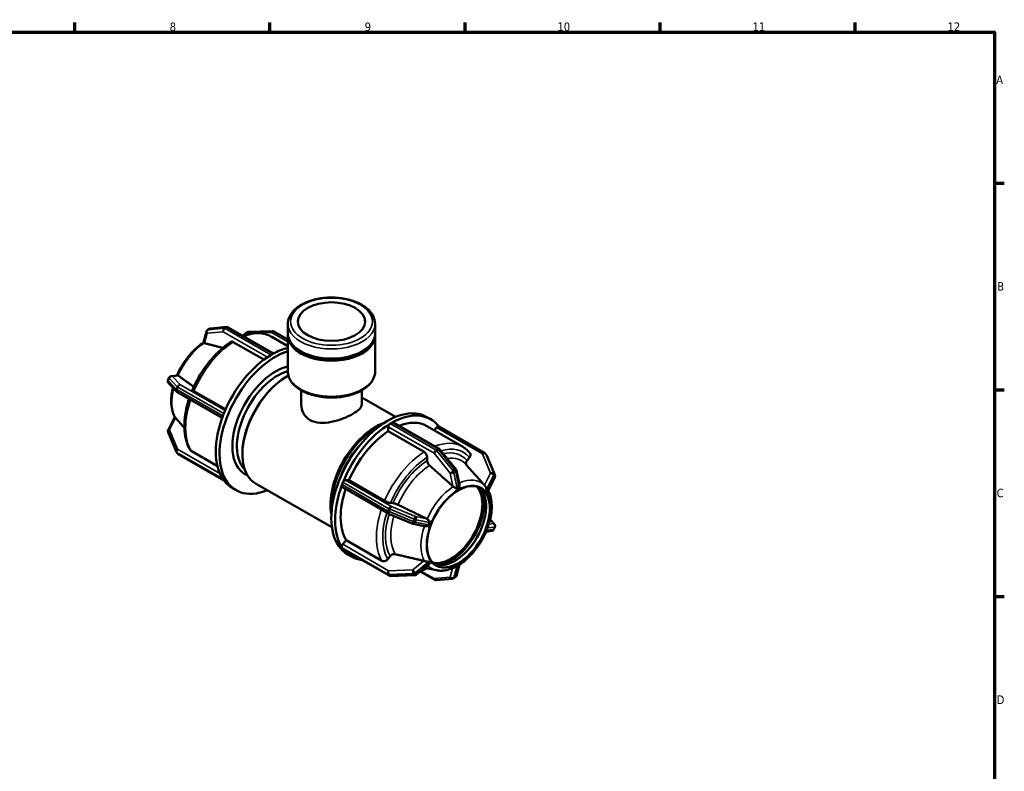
# Model space of a CAD drawing. Header units: millimetres. Extents: x 0 to 902, y -118 to 594.
# Tile 8 of 8: x 471 to 825, y 308 to 578. Entities that reach past the tile are written whole.
import ezdxf

# ---------------------------------------------------------------- set-up
doc = ezdxf.new("R2010")
doc.units = ezdxf.units.MM
for name, color, linetype, lineweight in [('Border (ANSI)', 7, 'Continuous', 70), ('Visible (ANSI)', 7, 'Continuous', 50), ('Visible Narrow (ANSI)', 7, 'Continuous', 35)]:
    doc.layers.add(name, color=color, linetype=linetype, lineweight=lineweight)
doc.styles.add('Note Text (ANSI)', font='tahoma.ttf')

# ---------------------------------------------------------------- blocks, each defined once
blk = doc.blocks.new('Borders Default Border')
at = {"layer": 'Border (ANSI)'}
for p, q in [((490.58, 574), (490.58, 577.45)), ((560.67, 574), (560.67, 577.45)), ((630.75, 574), (630.75, 577.45)), ((700.83, 574), (700.83, 577.45)), ((770.92, 574), (770.92, 577.45)), ((821, 519.75), (824.45, 519.75)), ((821, 445.5), (824.45, 445.5)), ((821, 371.25), (824.45, 371.25))]:
    blk.add_line(p, q, dxfattribs=at)
at = {"layer": 'Border (ANSI)', "flags": 128}
blk.add_lwpolyline([(20, 20), (20, 574), (821, 574), (821, 20), (20, 20)], dxfattribs=at)
at = {"layer": 'Border (ANSI)', "attachment_point": 7, "style": 'Note Text (ANSI)'}
for s, insert, char_height in [('8', (524.63, 574.33), 3.05), ('9', (594.7, 574.34), 3.05), ('10', (663.96, 574.34), 3.048), ('11', (734.04, 574.4), 3.048), ('12', (804.13, 574.4), 3.048), ('A', (821.63, 555.35), 3.05), ('B', (821.99, 481.1), 3.05), ('C', (821.8, 406.8), 3.05), ('D', (821.81, 332.6), 3.05)]:
    blk.add_mtext(s, dxfattribs=dict(at, insert=insert, char_height=char_height))

msp = doc.modelspace()

# ---------------------------------------------------------------- linework, layer by layer
at = {"layer": 'Visible (ANSI)'}
for p, q in [((538.942, 467.384), (538.284, 467.006)), ((545.111, 468.038), (539.333, 467.508)), ((561.966, 458.534), (545.678, 467.914)), ((567.097, 465.703), (567.097, 469.183)), ((598.449, 465.703), (598.449, 469.183)), ((536.78, 462.42), (537.835, 466.418)), ((550.891, 464.912), (552.296, 466.06)), ((552.874, 466.276), (561.541, 466.541)), ((561.307, 464.511), (567.097, 461.177)), ((562.049, 466.413), (567.097, 463.507)), ((567.097, 452.113), (567.097, 464.914)), ((598.449, 452.113), (598.449, 464.914)), ((558.493, 456.31), (547.499, 462.641)), ((561.019, 457.999), (561.347, 458.189)), ((561.347, 458.189), (561.676, 458.378)), ((524.386, 449.757), (524.057, 448.909)), ((525.165, 450.363), (527.419, 450.637)), ((566.66, 450.202), (566.885, 450.333)), ((524.253, 447.903), (527.142, 444.841)), ((527.362, 444.667), (543.483, 435.384)), ((533.327, 445.02), (544.713, 438.463)), ((571.92, 440.172), (571.92, 445.27)), ((593.625, 440.172), (593.625, 445.27)), ((593.625, 442.703), (605.76, 435.716)), ((524.089, 430.984), (526.443, 435.796)), ((543.73, 436.064), (543.895, 436.488)), ((543.895, 436.488), (544.059, 436.912)), ((617.077, 435.684), (618.421, 434.91)), ((603.191, 430.57), (603.191, 432.147)), ((603.869, 433.323), (604.198, 433.513)), ((604.198, 433.513), (604.527, 433.702)), ((605.006, 433.749), (621.484, 424.26)), ((616.998, 432.44), (629.839, 425.046)), ((619.729, 430.868), (620.559, 431.901)), ((637.855, 422.76), (621.378, 432.248)), ((526.955, 423.273), (524.066, 430.192)), ((616.032, 423.175), (603.191, 430.57)), ((527.055, 423.091), (527.383, 422.622)), ((527.691, 422.341), (544.117, 412.882)), ((532.319, 423.502), (541.778, 418.055)), ((550.769, 422.608), (550.769, 422.347)), ((617.163, 420.028), (617.163, 421.213)), ((621.753, 424.03), (627.531, 416.846)), ((631.48, 420.061), (632.368, 421.165)), ((638.491, 422.01), (638.162, 422.479)), ((638.591, 421.828), (641.48, 414.909)), ((634.306, 415.09), (631.329, 418.446)), ((627.723, 416.434), (628.737, 411.423)), ((641.456, 414.117), (639.043, 409.184)), ((543.895, 413.188), (543.73, 413.423)), ((544.059, 412.954), (543.895, 413.188)), ((555.53, 411.836), (582.924, 396.061)), ((586.581, 411.388), (586.746, 411.812)), ((603.167, 401.014), (586.69, 410.503)), ((586.746, 411.812), (586.91, 412.236)), ((587.837, 413.057), (589.019, 412.949)), ((589.019, 412.949), (601.86, 405.554)), ((547.125, 410.191), (548.469, 409.417)), ((627.374, 409.014), (627.373, 409.019)), ((627.373, 409.015), (627.374, 409.014)), ((628.381, 409.594), (627.374, 409.014)), ((629.389, 410.175), (628.381, 409.594)), ((629.388, 410.18), (629.389, 410.175)), ((637.845, 409.4), (637.846, 409.4)), ((637.846, 409.4), (637.848, 409.404)), ((638.349, 408.681), (637.846, 409.4)), ((638.853, 407.962), (638.349, 408.681)), ((638.853, 407.962), (638.852, 407.962)), ((638.856, 407.967), (638.853, 407.962)), ((603.973, 404.813), (604.861, 404.732)), ((611.946, 397.367), (603.279, 400.959)), ((616.229, 396.471), (612.121, 397.313)), ((618.413, 397.2), (617.909, 395.901)), ((618.917, 398.499), (618.413, 397.2)), ((618.912, 398.5), (618.917, 398.499)), ((618.917, 398.499), (618.916, 398.5)), ((638.349, 395.373), (638.853, 396.672)), ((638.852, 396.672), (638.853, 396.672)), ((638.853, 396.672), (638.856, 396.672)), ((641.292, 397.198), (639.767, 398.815)), ((617.909, 395.901), (617.905, 395.902)), ((637.846, 394.074), (637.845, 394.074)), ((637.846, 394.074), (638.349, 395.373)), ((637.848, 394.074), (637.846, 394.074)), ((640.381, 394.738), (638.318, 394.488)), ((641.16, 395.344), (641.489, 396.192)), ((586.83, 389.962), (588.011, 391.431)), ((588.011, 391.431), (600.852, 384.036)), ((586.746, 388.512), (586.581, 388.747)), ((586.91, 388.278), (586.746, 388.512)), ((603.496, 378.688), (587.019, 388.177)), ((588.632, 386.289), (589.976, 385.515)), ((602.965, 384.605), (603.853, 385.709)), ((617.726, 382.7), (613.25, 379.041)), ((617.905, 384.607), (617.909, 384.611)), ((617.909, 384.611), (617.908, 384.611)), ((617.909, 384.611), (618.413, 383.892)), ((618.413, 383.892), (618.917, 383.173)), ((618.917, 383.173), (618.912, 383.17)), ((627.373, 382.394), (627.374, 382.398)), ((627.374, 382.398), (627.373, 382.398)), ((627.374, 382.398), (628.381, 382.978)), ((628.765, 382.68), (627.711, 378.683)), ((628.381, 382.978), (629.389, 383.559)), ((629.388, 383.559), (629.389, 383.559)), ((629.389, 383.559), (629.388, 383.555)), ((612.672, 378.825), (604.005, 378.56)), ((614.654, 380.189), (619.868, 377.187)), ((620.505, 380.628), (616.246, 381.49)), ((620.434, 377.063), (626.213, 377.593)), ((626.604, 377.717), (627.262, 378.095))]:
    msp.add_line(p, q, dxfattribs=at)
for centre, start, end in [((539.421, 466.552), 95.23725, 119.93599), ((545.199, 467.082), 60.06401, 95.23725), ((538.763, 466.174), 119.93599, 165.22219), ((552.903, 465.316), 91.75008, 129.26293), ((561.57, 465.581), 60.06401, 91.75008), ((525.281, 449.41), 96.93129, 158.80211), ((524.952, 448.562), 158.80211, 223.33003), ((527.841, 445.499), 223.33003, 240.06401), ((524.952, 430.562), 153.93641, 202.66139), ((527.841, 423.642), 202.66139, 215.02709), ((528.17, 423.173), 215.02709, 240.06401), ((621.004, 423.428), 38.80817, 60.06401), ((637.376, 421.928), 35.02709, 60.06401), ((637.705, 421.459), 22.66139, 35.02709), ((626.783, 416.244), 11.43803, 38.80817), ((640.594, 414.539), 333.93641, 22.66139), ((603.647, 401.846), 240.06401, 247.48785), ((612.314, 398.253), 247.48785, 258.41281), ((640.594, 396.539), 338.80211, 43.33003), ((640.265, 395.691), 276.93129, 338.80211), ((603.975, 379.52), 240.06401, 271.75008), ((612.642, 379.785), 271.75008, 309.26293), ((626.783, 378.927), 299.93599, 345.22219), ((620.347, 378.019), 240.06401, 275.23725), ((626.125, 378.549), 275.23725, 299.93599)]:
    msp.add_arc(centre, 0.96, start, end, dxfattribs=at)
for centre, major_axis, ratio in [((582.773, 469.968), (-12.059, 0), 0.5758617), ((628.381, 396.286), (-7.985, -13.865), 0.5780931)]:
    msp.add_ellipse(centre, major_axis=major_axis, ratio=ratio, dxfattribs=at)
for centre, major_axis, ratio, start_param, end_param in [((582.773, 464.914), (-15.676, 0), 0.5758617, 6.2394885, 9.4684747), ((582.773, 465.703), (-15.676, 0), 0.5758617, 0, 3.1415927), ((561.347, 434.889), (-14.222, -24.698), 0.5780931, 3.6357499, 3.9050788), ((562.691, 434.115), (-14.222, -24.698), 0.5780931, 3.7046554, 6.9219934), ((561.347, 434.889), (-14.222, -24.698), 0.5780931, 3.9450354, 4.9522764), ((561.347, 434.889), (-14.222, -24.698), 0.5780931, 3.9250571, 3.9450354), ((561.019, 457.214), (0.479, 0.832), 0.5780931, 0.7834645, 0.8923706), ((561.347, 434.889), (-14.222, -24.698), 0.5780931, 3.9050788, 3.9250571), ((561.676, 457.593), (0.479, 0.832), 0.5780931, 0.6745583, 0.7834645), ((562.691, 434.115), (-10.949, -19.013), 0.5780931, 3.6371053, 6.363923), ((563.497, 433.651), (-10.38, -18.025), 0.5780931, 3.6777994, 6.1311074), ((566.948, 431.664), (-11.418, -19.827), 0.5780931, 3.9031285, 6.2831853), ((566.721, 431.794), (-11.258, -19.55), 0.5780931, 3.9289245, 5.4958534), ((602.855, 410.986), (14.222, 24.698), 0.5780931, 0, 3.1415927), ((561.347, 434.889), (-14.222, -24.698), 0.5780931, 4.9922329, 5.9994739), ((561.347, 434.889), (-14.222, -24.698), 0.5780931, 4.9722547, 4.9922329), ((544.318, 436.01), (0.479, 0.832), 0.5780931, 1.830662, 1.9395682), ((561.347, 434.889), (-14.222, -24.698), 0.5780931, 4.9522764, 4.9722547), ((544.647, 436.858), (0.479, 0.832), 0.5780931, 1.7217558, 1.830662), ((604.198, 410.212), (14.222, 24.698), 0.5780931, 6.0411056, 7.0466715), ((598.598, 413.437), (-11.418, -19.827), 0.5780931, 3.7322873, 5.6924906), ((598.824, 413.307), (11.258, 19.55), 0.5780931, 0.7170809, 2.4245118), ((604.198, 410.212), (-14.222, -24.698), 0.5780931, 3.9450354, 4.9522764), ((603.869, 432.538), (0.479, 0.832), 0.5780931, 0.8923706, 2.3542608), ((603.869, 432.538), (-0.479, -0.832), 0.5780931, 3.9250571, 4.0339633), ((604.527, 432.917), (-0.479, -0.832), 0.5780931, 3.8161509, 3.9250571), ((604.527, 432.917), (0.479, 0.832), 0.5780931, 0, 0.6745583), ((604.198, 410.212), (12.8, 22.228), 0.5780931, 0, 0.6251129), ((620.898, 431.416), (0.479, 0.832), 0.5780931, 0, 1.3070632), ((604.198, 410.212), (-12.8, -22.228), 0.5780931, 3.9806413, 4.9166705), ((598.824, 413.307), (-10.38, -18.025), 0.5780931, 4.366596, 5.0581819), ((544.318, 414.154), (-0.479, -0.832), 0.5780931, 5.910546, 6.0194522), ((561.347, 434.889), (-14.222, -24.698), 0.5780931, 5.9994739, 6.0194522), ((561.347, 434.889), (-14.222, -24.698), 0.5780931, 6.0194522, 6.0394305), ((544.647, 413.685), (-0.479, -0.832), 0.5780931, 6.0194522, 6.1283584), ((561.347, 434.889), (-14.222, -24.698), 0.5780931, 6.0394305, 6.2831853), ((604.198, 410.212), (-14.222, -24.698), 0.5780931, 4.9922329, 5.9994739), ((587.169, 411.334), (-0.479, -0.832), 0.5780931, 5.0811608, 6.2831853), ((587.169, 411.334), (-0.479, -0.832), 0.5780931, 4.9722547, 5.0811608), ((587.498, 412.182), (-0.479, -0.832), 0.5780931, 4.8633485, 4.9722547), ((587.498, 412.182), (0.479, 0.832), 0.5780931, 0.2598657, 1.7217558), ((625.694, 397.834), (-7.985, -13.865), 0.5780931, 0.168409, 2.9731837), ((627.038, 397.06), (-7.985, -13.865), 0.5780931, 0.0839054, 3.0576872), ((604.198, 410.212), (-12.8, -22.228), 0.5780931, 5.0495728, 5.963868), ((625.694, 397.834), (-8.398, -14.584), 0.5780931, 0.3911147, 2.750478), ((587.169, 389.478), (-0.479, -0.832), 0.5780931, 4.4486559, 5.910546), ((587.169, 389.478), (-0.479, -0.832), 0.5780931, 5.910546, 6.0194522), ((587.498, 389.009), (-0.479, -0.832), 0.5780931, 6.0194522, 6.1283584), ((604.198, 410.212), (-14.222, -24.698), 0.5780931, 6.0394305, 6.525265), ((587.498, 389.009), (-0.479, -0.832), 0.5780931, 6.1283584, 6.2831853)]:
    msp.add_ellipse(centre, major_axis=major_axis, ratio=ratio, start_param=start_param, end_param=end_param, dxfattribs=at)
for points, knots in [([(598.449, 469.183), (598.449, 470.15), (598.204, 471.113), (597.258, 472.966), (596.532, 473.849), (594.642, 475.472), (593.449, 476.199), (590.741, 477.392), (589.222, 477.855), (586.029, 478.47), (584.355, 478.623), (581.013, 478.612), (579.346, 478.448), (576.175, 477.814), (574.672, 477.345), (571.975, 476.133), (570.782, 475.39), (568.851, 473.684), (568.106, 472.722), (567.285, 470.881), (567.097, 470.033), (567.097, 469.183)], [0.7853982, 0.7853982, 0.7853982, 0.7853982, 1.0713144, 1.0713144, 1.3761061, 1.3761061, 1.7031033, 1.7031033, 2.0334775, 2.0334775, 2.3621398, 2.3621398, 2.690026, 2.690026, 3.0187403, 3.0187403, 3.3491453, 3.3491453, 3.6756723, 3.6756723, 3.9269908, 3.9269908, 3.9269908, 3.9269908]), ([(561.307, 464.511), (560.606, 464.914), (559.856, 465.229), (558.284, 465.671), (557.463, 465.799), (555.781, 465.875), (554.919, 465.822), (553.173, 465.548), (552.29, 465.326), (551.257, 464.975), (551.11, 464.924), (550.964, 464.87)], [5.49972085, 5.49972085, 5.49972085, 5.49972085, 5.6451058, 5.6451058, 5.79049074, 5.79049074, 5.93587568, 5.93587568, 6.08126063, 6.08126063, 6.10524767, 6.10524767, 6.10524767, 6.10524767]), ([(536.78, 462.421), (535.988, 461.913), (535.208, 461.326), (533.696, 460.017), (532.963, 459.295), (531.563, 457.738), (530.897, 456.904), (529.651, 455.152), (529.072, 454.233), (528.059, 452.415), (527.618, 451.52), (527.228, 450.613)], [0.05663519, 0.05663519, 0.05663519, 0.05663519, 0.24540511, 0.24540511, 0.4342941, 0.4342941, 0.6231831, 0.6231831, 0.81207209, 0.81207209, 0.98613273, 0.98613273, 0.98613273, 0.98613273]), ([(546.679, 462.706), (545.554, 461.984), (544.443, 461.149), (542.283, 459.285), (541.233, 458.255), (539.225, 456.034), (538.267, 454.843), (536.472, 452.338), (535.635, 451.024), (534.109, 448.316), (533.42, 446.922), (532.817, 445.51)], [0.0566841, 0.0566841, 0.0566841, 0.0566841, 0.24337499, 0.24337499, 0.43006588, 0.43006588, 0.61675676, 0.61675676, 0.80344765, 0.80344765, 0.99013854, 0.99013854, 0.99013854, 0.99013854]), ([(537.009, 462.286), (536.985, 462.298), (536.962, 462.309), (536.862, 462.36), (536.814, 462.389), (536.783, 462.412), (536.779, 462.417), (536.78, 462.42)], [-0.708082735, -0.708082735, -0.708082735, -0.708082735, -0.694550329, -0.694550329, -0.641298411, -0.641298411, -0.616565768, -0.616565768, -0.616565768, -0.616565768]), ([(537.149, 462.236), (537.143, 462.237), (537.137, 462.239), (537.088, 462.253), (537.047, 462.268), (537.009, 462.286)], [0.314842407, 0.314842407, 0.314842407, 0.314842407, 0.317460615, 0.317460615, 0.33678555, 0.33678555, 0.33678555, 0.33678555]), ([(547.499, 462.641), (547.359, 462.721), (547.195, 462.778), (546.937, 462.803), (546.798, 462.775), (546.692, 462.714), (546.686, 462.71), (546.679, 462.705)], [0, 0, 0, 0, 0.05920807, 0.05920807, 0.11846299, 0.11846299, 0.12246464, 0.12246464, 0.12246464, 0.12246464]), ([(527.419, 450.637), (527.467, 450.642), (527.52, 450.639), (527.591, 450.619), (527.605, 450.615), (527.619, 450.61)], [-0.358120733, -0.358120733, -0.358120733, -0.358120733, -0.325947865, -0.325947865, -0.31840278, -0.31840278, -0.31840278, -0.31840278]), ([(527.619, 450.61), (527.659, 450.596), (527.696, 450.576), (527.735, 450.55), (527.74, 450.546), (527.745, 450.543)], [0.287144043, 0.287144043, 0.287144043, 0.287144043, 0.306468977, 0.306468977, 0.309087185, 0.309087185, 0.309087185, 0.309087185]), ([(567.097, 452.113), (567.097, 451.146), (567.341, 450.183), (568.287, 448.33), (569.013, 447.448), (570.903, 445.825), (572.096, 445.098), (574.805, 443.904), (576.323, 443.442), (579.517, 442.827), (581.191, 442.673), (584.532, 442.684), (586.199, 442.849), (589.37, 443.482), (590.873, 443.951), (593.571, 445.163), (594.764, 445.907), (596.695, 447.612), (597.439, 448.574), (598.26, 450.416), (598.449, 451.263), (598.449, 452.113)], [3.9269908, 3.9269908, 3.9269908, 3.9269908, 4.2129071, 4.2129071, 4.5176988, 4.5176988, 4.844696, 4.844696, 5.1750702, 5.1750702, 5.5037325, 5.5037325, 5.8316186, 5.8316186, 6.1603329, 6.1603329, 6.4907379, 6.4907379, 6.8172649, 6.8172649, 7.0685835, 7.0685835, 7.0685835, 7.0685835]), ([(525.779, 446.286), (525.755, 446.187), (525.732, 446.087), (525.491, 445.019), (525.338, 444.06), (525.174, 442.187), (525.163, 441.273), (525.288, 439.516), (525.424, 438.673), (525.854, 437.081), (526.147, 436.333), (526.522, 435.648)], [1.26055395, 1.26055395, 1.26055395, 1.26055395, 1.27951816, 1.27951816, 1.46454253, 1.46454253, 1.6495669, 1.6495669, 1.83459127, 1.83459127, 2.01961563, 2.01961563, 2.01961563, 2.01961563]), ([(532.818, 445.51), (532.811, 445.493), (532.809, 445.474), (532.828, 445.405), (532.886, 445.332), (533.052, 445.192), (533.188, 445.1), (533.327, 445.02)], [-0.14270301, -0.14270301, -0.14270301, -0.14270301, -0.11846299, -0.11846299, -0.05920807, -0.05920807, 0, 0, 0, 0]), ([(531.581, 442.238), (531.186, 441.034), (530.857, 439.83), (530.291, 437.227), (530.083, 435.833), (529.874, 433.124), (529.874, 431.808), (530.089, 429.295), (530.304, 428.097), (530.957, 425.856), (531.395, 424.813), (531.945, 423.871)], [1.13346402, 1.13346402, 1.13346402, 1.13346402, 1.29107338, 1.29107338, 1.47793286, 1.47793286, 1.66479234, 1.66479234, 1.85165182, 1.85165182, 2.0385113, 2.0385113, 2.0385113, 2.0385113]), ([(571.92, 440.172), (571.92, 439.12), (572.185, 437.986), (573.282, 436.005), (574.117, 435.164), (575.099, 434.599), (576.081, 434.033), (577.315, 433.682), (579.986, 433.494), (581.426, 433.646), (584.117, 434.199), (585.558, 434.64), (588.233, 435.679), (589.467, 436.272), (591.427, 437.401), (592.263, 437.999), (593.361, 439.134), (593.625, 439.675), (593.625, 440.172)], [5.8261326, 5.8261326, 5.8261326, 5.8261326, 6.242796, 6.242796, 6.6594593, 6.6594593, 6.6594593, 7.0761227, 7.0761227, 7.4927861, 7.4927861, 7.9085551, 7.9085551, 8.3243242, 8.3243242, 8.7400932, 8.7400932, 9.1558623, 9.1558623, 9.1558623, 9.1558623]), ([(526.522, 435.648), (526.54, 435.616), (526.563, 435.583), (526.602, 435.537), (526.613, 435.524), (526.626, 435.512)], [-0.363290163, -0.363290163, -0.363290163, -0.363290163, -0.338981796, -0.338981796, -0.329974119, -0.329974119, -0.329974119, -0.329974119]), ([(526.626, 435.512), (526.657, 435.479), (526.69, 435.443), (526.728, 435.401), (526.732, 435.395), (526.737, 435.39)], [0.287144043, 0.287144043, 0.287144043, 0.287144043, 0.306468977, 0.306468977, 0.309087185, 0.309087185, 0.309087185, 0.309087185]), ([(632.496, 422.806), (632.344, 422.987), (632.187, 423.162), (631.862, 423.5), (631.694, 423.663), (631.349, 423.975), (631.171, 424.125), (630.807, 424.412), (630.619, 424.549), (630.236, 424.808), (630.04, 424.93), (629.839, 425.046)], [5.29171095, 5.29171095, 5.29171095, 5.29171095, 5.33331293, 5.33331293, 5.37491491, 5.37491491, 5.41651689, 5.41651689, 5.45811887, 5.45811887, 5.49972085, 5.49972085, 5.49972085, 5.49972085]), ([(531.945, 423.871), (531.95, 423.862), (531.956, 423.853), (532.044, 423.712), (532.18, 423.582), (532.319, 423.502)], [-0.063158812, -0.063158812, -0.063158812, -0.063158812, -0.059208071, -0.059208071, 0, 0, 0, 0]), ([(617.163, 421.213), (617.163, 421.375), (617.13, 421.585), (617.023, 421.945), (616.93, 422.16), (616.733, 422.502), (616.593, 422.69), (616.335, 422.962), (616.171, 423.095), (616.032, 423.175)], [-0.23715142, -0.23715142, -0.23715142, -0.23715142, -0.17777859, -0.17777859, -0.11846299, -0.11846299, -0.05920807, -0.05920807, 0, 0, 0, 0]), ([(632.368, 421.165), (632.49, 421.316), (632.6, 421.512), (632.716, 421.852), (632.744, 422.056), (632.718, 422.382), (632.659, 422.563), (632.553, 422.732), (632.526, 422.769), (632.495, 422.805)], [-0.23715142, -0.23715142, -0.23715142, -0.23715142, -0.17777859, -0.17777859, -0.11846299, -0.11846299, -0.05920807, -0.05920807, -0.04248502, -0.04248502, -0.04248502, -0.04248502]), ([(618.001, 418.279), (617.952, 418.322), (617.905, 418.369), (617.733, 418.551), (617.593, 418.739), (617.396, 419.081), (617.303, 419.296), (617.196, 419.657), (617.163, 419.866), (617.163, 420.028)], [0.51362687, 0.51362687, 0.51362687, 0.51362687, 0.533579, 0.533579, 0.59284532, 0.59284532, 0.65218927, 0.65218927, 0.7115877, 0.7115877, 0.7115877, 0.7115877]), ([(631.356, 418.416), (631.324, 418.453), (631.296, 418.492), (631.189, 418.662), (631.131, 418.843), (631.105, 419.17), (631.132, 419.374), (631.249, 419.714), (631.359, 419.91), (631.48, 420.061)], [0.51629539, 0.51629539, 0.51629539, 0.51629539, 0.533579, 0.533579, 0.59284532, 0.59284532, 0.65218927, 0.65218927, 0.7115877, 0.7115877, 0.7115877, 0.7115877]), ([(626.549, 410.723), (626.495, 410.758), (626.445, 410.796), (626.4, 410.834), (626.394, 410.839), (626.388, 410.845), (626.382, 410.85)], [0.604604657, 0.604604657, 0.604604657, 0.604604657, 0.623929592, 0.623929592, 0.623929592, 0.6265478, 0.6265478, 0.6265478, 0.6265478]), ([(627.906, 410.127), (627.89, 410.116), (627.872, 410.109), (627.824, 410.096), (627.787, 410.095), (627.631, 410.126), (627.488, 410.194), (627.175, 410.357), (627.023, 410.441), (626.757, 410.595), (626.647, 410.661), (626.549, 410.723)], [-0.20591603, -0.20591603, -0.20591603, -0.20591603, -0.19224879, -0.19224879, -0.1699468, -0.1699468, -0.12034354, -0.12034354, -0.0766886, -0.0766886, -0.04160936, -0.04160936, -0.04160936, -0.04160936]), ([(628.564, 410.506), (628.45, 410.448), (628.339, 410.388), (628.233, 410.327), (628.127, 410.266), (628.017, 410.199), (627.906, 410.127)], [-0.044864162, -0.044864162, -0.044864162, -0.044864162, 0, 0, 0, 0.044864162, 0.044864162, 0.044864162, 0.044864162]), ([(628.738, 411.423), (628.756, 411.332), (628.765, 411.238), (628.767, 410.988), (628.745, 410.847), (628.699, 410.69), (628.679, 410.637), (628.636, 410.567), (628.617, 410.543), (628.585, 410.517), (628.575, 410.511), (628.564, 410.506)], [-0.36974838, -0.36974838, -0.36974838, -0.36974838, -0.33063658, -0.33063658, -0.26538288, -0.26538288, -0.23366942, -0.23366942, -0.21375478, -0.21375478, -0.20483689, -0.20483689, -0.20483689, -0.20483689]), ([(637.927, 411.007), (637.887, 411.052), (637.849, 411.094), (637.815, 411.133), (637.81, 411.138), (637.806, 411.143), (637.801, 411.148)], [0.604604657, 0.604604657, 0.604604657, 0.604604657, 0.623929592, 0.623929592, 0.623929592, 0.6265478, 0.6265478, 0.6265478, 0.6265478]), ([(638.517, 409.593), (638.508, 409.604), (638.5, 409.618), (638.479, 409.661), (638.466, 409.701), (638.418, 409.889), (638.381, 410.084), (638.258, 410.457), (638.188, 410.619), (638.05, 410.852), (637.99, 410.935), (637.927, 411.007)], [-0.23054394, -0.23054394, -0.23054394, -0.23054394, -0.2134858, -0.2134858, -0.18492193, -0.18492193, -0.12308586, -0.12308586, -0.07351928, -0.07351928, -0.04182517, -0.04182517, -0.04182517, -0.04182517]), ([(627.373, 409.019), (627.409, 409.039), (627.445, 409.059), (627.787, 409.251), (628.097, 409.431), (628.381, 409.594)], [0.38297898, 0.38297898, 0.38297898, 0.38297898, 0.39719274, 0.39719274, 0.5177627, 0.5177627, 0.5177627, 0.5177627]), ([(628.381, 409.594), (628.665, 409.758), (628.976, 409.935), (629.316, 410.137), (629.352, 410.158), (629.388, 410.18)], [0.5177627, 0.5177627, 0.5177627, 0.5177627, 0.63833267, 0.63833267, 0.65254643, 0.65254643, 0.65254643, 0.65254643]), ([(637.848, 409.404), (637.865, 409.378), (637.883, 409.352), (638.052, 409.103), (638.207, 408.883), (638.349, 408.681)], [0.38297898, 0.38297898, 0.38297898, 0.38297898, 0.39719274, 0.39719274, 0.5177627, 0.5177627, 0.5177627, 0.5177627]), ([(638.349, 408.681), (638.492, 408.478), (638.646, 408.256), (638.819, 408.017), (638.837, 407.991), (638.856, 407.967)], [0.5177627, 0.5177627, 0.5177627, 0.5177627, 0.63833267, 0.63833267, 0.65254643, 0.65254643, 0.65254643, 0.65254643]), ([(638.845, 409.124), (638.793, 409.212), (638.739, 409.294), (638.686, 409.369), (638.633, 409.444), (638.576, 409.52), (638.517, 409.593)], [0.990661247, 0.990661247, 0.990661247, 0.990661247, 1.035525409, 1.035525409, 1.035525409, 1.08038957, 1.08038957, 1.08038957, 1.08038957]), ([(639.043, 409.184), (639.027, 409.151), (639.005, 409.125), (638.961, 409.09), (638.935, 409.078), (638.892, 409.079), (638.876, 409.087), (638.856, 409.108), (638.851, 409.116), (638.845, 409.124)], [-0.35014827, -0.35014827, -0.35014827, -0.35014827, -0.31449066, -0.31449066, -0.27879549, -0.27879549, -0.24959863, -0.24959863, -0.23726163, -0.23726163, -0.23726163, -0.23726163]), ([(638.987, 396.191), (639.333, 397.166), (639.617, 398.144), (640.055, 400.082), (640.207, 401.041), (640.371, 402.914), (640.383, 403.828), (640.258, 405.585), (640.122, 406.428), (639.707, 407.963), (639.44, 408.661), (639.103, 409.305)], [4.23608644, 4.23608644, 4.23608644, 4.23608644, 4.42111081, 4.42111081, 4.60613518, 4.60613518, 4.79115955, 4.79115955, 4.97618392, 4.97618392, 5.14796938, 5.14796938, 5.14796938, 5.14796938]), ([(601.86, 405.554), (601.999, 405.474), (602.192, 405.377), (602.543, 405.22), (602.763, 405.132), (603.131, 405.003), (603.345, 404.938), (603.676, 404.856), (603.851, 404.824), (603.973, 404.813)], [0, 0, 0, 0, 0.05920807, 0.05920807, 0.11846299, 0.11846299, 0.17777859, 0.17777859, 0.23715142, 0.23715142, 0.23715142, 0.23715142]), ([(604.861, 404.732), (604.982, 404.72), (605.157, 404.688), (605.488, 404.606), (605.702, 404.542), (606.071, 404.412), (606.291, 404.325), (606.526, 404.22), (606.587, 404.191), (606.648, 404.162)], [0.23717683, 0.23717683, 0.23717683, 0.23717683, 0.29657526, 0.29657526, 0.35591921, 0.35591921, 0.41518553, 0.41518553, 0.43513766, 0.43513766, 0.43513766, 0.43513766]), ([(617.625, 396.904), (617.618, 396.884), (617.609, 396.865), (617.575, 396.812), (617.543, 396.775), (617.377, 396.649), (617.192, 396.566), (616.809, 396.466), (616.636, 396.443), (616.387, 396.447), (616.306, 396.455), (616.229, 396.471)], [-0.23849966, -0.23849966, -0.23849966, -0.23849966, -0.22190365, -0.22190365, -0.19170221, -0.19170221, -0.12579183, -0.12579183, -0.07460857, -0.07460857, -0.04927239, -0.04927239, -0.04927239, -0.04927239]), ([(616.978, 399.157), (616.985, 399.154), (616.993, 399.15), (617, 399.146), (617.054, 399.119), (617.107, 399.086), (617.159, 399.047)], [0.621311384, 0.621311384, 0.621311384, 0.621311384, 0.623929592, 0.623929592, 0.623929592, 0.643254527, 0.643254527, 0.643254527, 0.643254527]), ([(617.159, 399.047), (617.278, 398.959), (617.391, 398.849), (617.652, 398.553), (617.777, 398.368), (617.92, 398.103), (617.964, 397.995), (617.979, 397.859), (617.976, 397.822), (617.963, 397.776), (617.959, 397.764), (617.954, 397.752)], [-0.45935642, -0.45935642, -0.45935642, -0.45935642, -0.40917855, -0.40917855, -0.33266277, -0.33266277, -0.27536282, -0.27536282, -0.24829822, -0.24829822, -0.23782129, -0.23782129, -0.23782129, -0.23782129]), ([(617.954, 397.752), (617.891, 397.608), (617.833, 397.466), (617.78, 397.33), (617.727, 397.194), (617.675, 397.051), (617.625, 396.904)], [-0.044864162, -0.044864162, -0.044864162, -0.044864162, 0, 0, 0, 0.044864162, 0.044864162, 0.044864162, 0.044864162]), ([(617.905, 395.902), (617.923, 395.948), (617.942, 395.994), (618.117, 396.434), (618.271, 396.834), (618.413, 397.2)], [0.38297898, 0.38297898, 0.38297898, 0.38297898, 0.39719274, 0.39719274, 0.5177627, 0.5177627, 0.5177627, 0.5177627]), ([(618.413, 397.2), (618.555, 397.566), (618.711, 397.966), (618.878, 398.407), (618.895, 398.454), (618.912, 398.5)], [0.5177627, 0.5177627, 0.5177627, 0.5177627, 0.63833267, 0.63833267, 0.65254643, 0.65254643, 0.65254643, 0.65254643]), ([(638.856, 396.672), (638.837, 396.626), (638.819, 396.579), (638.646, 396.138), (638.492, 395.739), (638.349, 395.373)], [0.38297898, 0.38297898, 0.38297898, 0.38297898, 0.39719274, 0.39719274, 0.5177627, 0.5177627, 0.5177627, 0.5177627]), ([(628.764, 382.679), (629.557, 383.187), (630.337, 383.774), (631.85, 385.084), (632.583, 385.806), (633.983, 387.363), (634.649, 388.197), (635.894, 389.949), (636.474, 390.868), (637.528, 392.76), (638.002, 393.734), (638.417, 394.72)], [3.19810877, 3.19810877, 3.19810877, 3.19810877, 3.38699777, 3.38699777, 3.57588676, 3.57588676, 3.76477575, 3.76477575, 3.95366474, 3.95366474, 4.14255374, 4.14255374, 4.14255374, 4.14255374]), ([(638.349, 395.373), (638.207, 395.006), (638.052, 394.607), (637.883, 394.166), (637.865, 394.12), (637.848, 394.074)], [0.5177627, 0.5177627, 0.5177627, 0.5177627, 0.63833267, 0.63833267, 0.65254643, 0.65254643, 0.65254643, 0.65254643]), ([(638.416, 394.72), (638.434, 394.762), (638.45, 394.808), (638.478, 394.889), (638.49, 394.921), (638.507, 394.965), (638.512, 394.977), (638.517, 394.989)], [-0.312873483, -0.312873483, -0.312873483, -0.312873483, -0.275362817, -0.275362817, -0.248298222, -0.248298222, -0.237821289, -0.237821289, -0.237821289, -0.237821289]), ([(638.517, 394.989), (638.576, 395.135), (638.633, 395.277), (638.686, 395.414), (638.739, 395.55), (638.793, 395.692), (638.845, 395.837)], [-0.044864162, -0.044864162, -0.044864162, -0.044864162, 0, 0, 0, 0.044864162, 0.044864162, 0.044864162, 0.044864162]), ([(638.845, 395.837), (638.853, 395.857), (638.86, 395.877), (638.884, 395.935), (638.903, 395.98), (638.946, 396.084), (638.967, 396.136), (638.987, 396.192)], [-0.238499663, -0.238499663, -0.238499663, -0.238499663, -0.221903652, -0.221903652, -0.19170221, -0.19170221, -0.166225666, -0.166225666, -0.166225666, -0.166225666]), ([(603.853, 385.709), (603.974, 385.86), (604.15, 386.019), (604.481, 386.235), (604.695, 386.332), (605.064, 386.431), (605.284, 386.452), (605.518, 386.429), (605.579, 386.42), (605.64, 386.406)], [0.23717683, 0.23717683, 0.23717683, 0.23717683, 0.29657526, 0.29657526, 0.35591921, 0.35591921, 0.41518553, 0.41518553, 0.43513766, 0.43513766, 0.43513766, 0.43513766]), ([(600.852, 384.036), (600.992, 383.956), (601.184, 383.897), (601.535, 383.863), (601.755, 383.883), (602.124, 383.983), (602.338, 384.079), (602.669, 384.296), (602.844, 384.455), (602.965, 384.605)], [0, 0, 0, 0, 0.05920807, 0.05920807, 0.11846299, 0.11846299, 0.17777859, 0.17777859, 0.23715142, 0.23715142, 0.23715142, 0.23715142]), ([(615.97, 384.004), (615.978, 384.003), (615.985, 384.001), (615.992, 383.999), (616.047, 383.986), (616.105, 383.969), (616.165, 383.949)], [0.621311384, 0.621311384, 0.621311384, 0.621311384, 0.623929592, 0.623929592, 0.623929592, 0.643254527, 0.643254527, 0.643254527, 0.643254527]), ([(616.165, 383.949), (616.215, 383.933), (616.266, 383.917), (616.489, 383.853), (616.669, 383.814), (617.041, 383.752), (617.214, 383.735), (617.41, 383.709), (617.473, 383.699), (617.561, 383.672), (617.588, 383.657), (617.614, 383.633), (617.62, 383.625), (617.625, 383.617)], [-0.45594623, -0.45594623, -0.45594623, -0.45594623, -0.43783989, -0.43783989, -0.37958388, -0.37958388, -0.31449066, -0.31449066, -0.27879549, -0.27879549, -0.24959863, -0.24959863, -0.23726163, -0.23726163, -0.23726163, -0.23726163]), ([(617.625, 383.617), (617.675, 383.531), (617.727, 383.45), (617.78, 383.374), (617.833, 383.299), (617.891, 383.223), (617.954, 383.148)], [0.990661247, 0.990661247, 0.990661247, 0.990661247, 1.035525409, 1.035525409, 1.035525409, 1.08038957, 1.08038957, 1.08038957, 1.08038957]), ([(617.954, 383.148), (617.963, 383.137), (617.969, 383.124), (617.979, 383.087), (617.978, 383.056), (617.932, 382.921), (617.846, 382.798), (617.726, 382.7)], [-0.23054394, -0.23054394, -0.23054394, -0.23054394, -0.2134858, -0.2134858, -0.18492193, -0.18492193, -0.12321617, -0.12321617, -0.12321617, -0.12321617]), ([(618.413, 383.892), (618.271, 384.095), (618.117, 384.317), (617.942, 384.557), (617.923, 384.582), (617.905, 384.607)], [0.5177627, 0.5177627, 0.5177627, 0.5177627, 0.63833267, 0.63833267, 0.65254643, 0.65254643, 0.65254643, 0.65254643]), ([(618.912, 383.17), (618.895, 383.196), (618.878, 383.222), (618.711, 383.469), (618.555, 383.689), (618.413, 383.892)], [0.38297898, 0.38297898, 0.38297898, 0.38297898, 0.39719274, 0.39719274, 0.5177627, 0.5177627, 0.5177627, 0.5177627]), ([(627.279, 381.827), (627.283, 381.829), (627.288, 381.832), (627.435, 381.907), (627.556, 381.991), (627.698, 382.094), (627.747, 382.13), (627.82, 382.182), (627.848, 382.201), (627.885, 382.224), (627.896, 382.23), (627.906, 382.235)], [-0.33271019, -0.33271019, -0.33271019, -0.33271019, -0.33063658, -0.33063658, -0.26538288, -0.26538288, -0.23366942, -0.23366942, -0.21375478, -0.21375478, -0.20483689, -0.20483689, -0.20483689, -0.20483689]), ([(628.381, 382.978), (628.097, 382.815), (627.787, 382.637), (627.445, 382.437), (627.409, 382.415), (627.373, 382.394)], [0.5177627, 0.5177627, 0.5177627, 0.5177627, 0.63833267, 0.63833267, 0.65254643, 0.65254643, 0.65254643, 0.65254643]), ([(627.906, 382.235), (628.017, 382.294), (628.127, 382.355), (628.233, 382.416), (628.339, 382.477), (628.45, 382.543), (628.564, 382.614)], [0.990661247, 0.990661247, 0.990661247, 0.990661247, 1.035525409, 1.035525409, 1.035525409, 1.08038957, 1.08038957, 1.08038957, 1.08038957]), ([(629.388, 383.555), (629.352, 383.535), (629.316, 383.514), (628.976, 383.321), (628.665, 383.142), (628.381, 382.978)], [0.38297898, 0.38297898, 0.38297898, 0.38297898, 0.39719274, 0.39719274, 0.5177627, 0.5177627, 0.5177627, 0.5177627]), ([(628.564, 382.614), (628.581, 382.625), (628.596, 382.633), (628.634, 382.652), (628.658, 382.661), (628.725, 382.677), (628.756, 382.674), (628.764, 382.679)], [-0.205916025, -0.205916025, -0.205916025, -0.205916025, -0.19224879, -0.19224879, -0.1699468, -0.1699468, -0.125765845, -0.125765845, -0.125765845, -0.125765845]), ([(616.806, 381.209), (616.814, 381.213), (616.823, 381.218), (616.882, 381.252), (616.931, 381.294), (616.973, 381.344)], [0.113468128, 0.113468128, 0.113468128, 0.113468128, 0.118462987, 0.118462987, 0.148681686, 0.148681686, 0.148681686, 0.148681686]), ([(620.505, 380.628), (620.933, 380.542), (621.372, 380.491), (622.262, 380.46), (622.713, 380.479), (623.621, 380.583), (624.078, 380.668), (624.993, 380.899), (625.452, 381.045), (626.367, 381.394), (626.824, 381.597), (627.279, 381.827)], [2.54912199, 2.54912199, 2.54912199, 2.54912199, 2.65555907, 2.65555907, 2.76199615, 2.76199615, 2.86843323, 2.86843323, 2.9748703, 2.9748703, 3.08130738, 3.08130738, 3.08130738, 3.08130738])]:
    msp.add_open_spline(points, degree=3, knots=knots, dxfattribs=at)
for points, weights in [([(543.695, 460.5), (540.208, 461.425), (537.149, 462.236)], [1.00112320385, 1.00275186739, 1.00013365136]), ([(527.745, 450.543), (530.313, 448.687), (533.276, 446.546)], [1.0001344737, 1.00299909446, 1.00077859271]), ([(526.737, 435.39), (528.256, 433.677), (529.91, 431.812)], [1.0001344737, 1.00182741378, 1.00174432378]), ([(626.382, 410.85), (622.535, 414.26), (618.001, 418.279)], [1.00013365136, 1.00342742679, 1]), ([(637.801, 411.148), (636.134, 413.028), (634.306, 415.09)], [1.00013447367, 1.00199156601, 1.00171151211]), ([(606.648, 404.162), (612.236, 401.454), (616.978, 399.157)], [1, 1.00342784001, 1.0001344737]), ([(605.64, 386.406), (611.228, 385.106), (615.97, 384.004)], [1, 1.00342784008, 1.00013447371])]:
    msp.add_rational_spline(points, weights, degree=2, dxfattribs=at)
for points in [[(627.373, 409.015), (627.373, 409.016), (627.373, 409.018), (627.373, 409.019)], [(637.845, 409.4), (637.846, 409.401), (637.847, 409.403), (637.848, 409.404)], [(638.349, 408.681), (638.188, 408.911), (638.019, 409.152), (637.845, 409.4)], [(638.852, 407.962), (638.681, 408.209), (638.511, 408.451), (638.349, 408.681)], [(618.912, 398.5), (618.914, 398.5), (618.915, 398.5), (618.916, 398.5)], [(638.349, 395.373), (638.511, 395.789), (638.681, 396.225), (638.852, 396.672)], [(638.852, 396.672), (638.853, 396.672), (638.855, 396.672), (638.856, 396.672)], [(637.845, 394.074), (638.019, 394.52), (638.188, 394.957), (638.349, 395.373)], [(617.905, 384.607), (617.906, 384.609), (617.907, 384.61), (617.908, 384.611)], [(627.373, 382.398), (627.72, 382.597), (628.058, 382.792), (628.381, 382.978)], [(627.373, 382.394), (627.373, 382.396), (627.373, 382.397), (627.373, 382.398)], [(628.381, 382.978), (628.704, 383.164), (629.043, 383.359), (629.388, 383.559)], [(614.811, 380.317), (615.476, 380.572), (616.142, 380.87), (616.806, 381.209)]]:
    msp.add_open_spline(points, degree=3, dxfattribs=at)
at = {"layer": 'Visible Narrow (ANSI)'}
for p, q in [((544.202, 467.578), (538.424, 467.049)), ((538.424, 467.049), (539.081, 467.427)), ((539.081, 467.427), (544.859, 467.957)), ((544.859, 467.957), (544.202, 467.578)), ((544.541, 467.488), (545.199, 467.867)), ((561.019, 457.999), (544.541, 467.488)), ((545.199, 467.867), (561.676, 458.378)), ((537.149, 462.236), (538.084, 465.783)), ((538.084, 465.783), (543.862, 466.312)), ((543.862, 466.312), (559.724, 457.178)), ((551.756, 465.141), (552.564, 465.801)), ((552.564, 465.801), (561.231, 466.065)), ((561.231, 466.065), (567.097, 462.688)), ((524.103, 448.804), (524.432, 449.652)), ((524.432, 449.652), (527.321, 446.589)), ((525.62, 450.285), (527.745, 450.543)), ((528.509, 447.222), (525.62, 450.285)), ((526.992, 445.741), (524.103, 448.804)), ((527.321, 446.589), (526.992, 445.741)), ((527.253, 445.553), (527.582, 446.401)), ((527.582, 446.401), (544.059, 436.912)), ((544.514, 438.005), (528.509, 447.222)), ((543.73, 436.064), (527.253, 445.553)), ((524.612, 431.046), (526.737, 435.39)), ((603.191, 432.147), (619.668, 422.659)), ((620.347, 423.834), (603.869, 433.323)), ((604.527, 433.702), (621.004, 424.213)), ((620.559, 431.901), (637.037, 422.412)), ((527.501, 424.127), (524.612, 431.046)), ((527.582, 422.442), (527.253, 422.912)), ((527.253, 422.912), (543.73, 413.423)), ((542.665, 415.395), (527.501, 424.127)), ((544.059, 412.954), (527.582, 422.442)), ((619.668, 422.659), (625.446, 415.474)), ((621.004, 424.213), (620.347, 423.834)), ((620.686, 423.534), (621.344, 423.913)), ((626.464, 416.349), (620.686, 423.534)), ((621.344, 423.913), (627.122, 416.728)), ((637.037, 422.412), (639.926, 415.492)), ((638.225, 422.365), (638.553, 421.896)), ((641.114, 415.446), (638.225, 422.365)), ((638.553, 421.896), (641.442, 414.977)), ((625.446, 415.474), (626.382, 410.85)), ((627.122, 416.728), (626.464, 416.349)), ((626.781, 415.688), (627.439, 416.067)), ((627.906, 410.127), (626.781, 415.688)), ((627.439, 416.067), (628.564, 410.506)), ((639.926, 415.492), (637.801, 411.148)), ((638.517, 409.593), (641.072, 414.817)), ((641.401, 414.348), (638.845, 409.124)), ((641.072, 414.817), (641.401, 414.348)), ((641.442, 414.977), (641.114, 415.446)), ((603.059, 401.9), (586.581, 411.388)), ((586.91, 412.236), (603.387, 402.747)), ((604.315, 403.569), (587.837, 413.057)), ((612.982, 399.976), (604.315, 403.569)), ((603.387, 402.747), (603.059, 401.9)), ((603.477, 401.697), (603.806, 402.545)), ((612.144, 398.105), (603.477, 401.697)), ((603.806, 402.545), (612.473, 398.952)), ((616.978, 399.157), (612.982, 399.976)), ((612.473, 398.952), (612.144, 398.105)), ((612.819, 397.889), (613.148, 398.737)), ((617.625, 396.904), (612.819, 397.889)), ((613.148, 398.737), (617.954, 397.752)), ((640.933, 397.414), (639.329, 397.219)), ((639.735, 398.684), (640.933, 397.414)), ((641.072, 395.3), (638.517, 394.989)), ((638.845, 395.837), (641.401, 396.147)), ((641.401, 396.147), (641.072, 395.3)), ((603.307, 380.473), (586.83, 389.962)), ((586.581, 388.747), (603.059, 379.258)), ((603.387, 378.789), (586.91, 388.278)), ((615.97, 384.004), (611.974, 380.738)), ((612.819, 379.689), (617.625, 383.617)), ((617.954, 383.148), (613.148, 379.22)), ((626.781, 377.97), (627.906, 382.235)), ((628.564, 382.614), (627.439, 378.349)), ((603.059, 379.258), (603.387, 378.789)), ((611.974, 380.738), (603.307, 380.473)), ((603.477, 379.16), (612.144, 379.425)), ((603.806, 378.691), (603.477, 379.16)), ((612.473, 378.956), (603.806, 378.691)), ((612.144, 379.425), (612.473, 378.956)), ((613.148, 379.22), (612.819, 379.689)), ((619.668, 377.628), (614.923, 380.361)), ((626.294, 381.373), (625.446, 378.158)), ((625.446, 378.158), (619.668, 377.628)), ((627.439, 378.349), (626.781, 377.97))]:
    msp.add_line(p, q, dxfattribs=at)
msp.add_ellipse((582.773, 469.968), major_axis=(-14.716, 0), ratio=0.5758617, dxfattribs=at)
for centre, major_axis, ratio, start_param, end_param in [((538.763, 466.174), (-0.088, 0.956), 0.7885742, 0.3479284, 1.9187247), ((538.763, 466.174), (-0.479, 0.832), 0.5780931, 6.0233196, 6.2831853), ((539.421, 466.552), (-0.479, 0.832), 0.5780931, 6.0233196, 6.2831853), ((539.421, 466.552), (-0.088, 0.956), 0.7885742, 0, 0.3479284), ((544.541, 466.703), (-0.088, 0.956), 0.7885742, 0.3479284, 1.9187247), ((544.541, 466.703), (0.479, 0.832), 0.5780931, 0.7834645, 2.3542608), ((544.541, 466.703), (-0.479, 0.832), 0.5780931, 5.4997209, 6.0233196), ((545.199, 467.082), (-0.088, 0.956), 0.7885742, 0, 0.3479284), ((545.199, 467.082), (-0.479, 0.832), 0.5780931, 5.4997209, 6.0233196), ((545.199, 467.082), (0.479, 0.832), 0.5780931, 0, 0.7834645), ((582.773, 469.183), (-15.676, 0), 0.5758617, 0, 3.1415927), ((538.763, 466.174), (-0.928, 0.245), 0.7046453, 0, 0.9522477), ((548.506, 442.283), (12.8, 22.228), 0.5780931, 0, 0.6251129), ((552.903, 465.316), (-0.608, 0.743), 0.0576602, 5.3738913, 6.2831853), ((552.903, 465.316), (-0.029, 0.96), 0.3942871, 0, 1.0298109), ((561.57, 465.581), (-0.029, 0.96), 0.3942871, 0, 1.0298109), ((561.57, 465.581), (0.479, 0.832), 0.5780931, 0, 1.3070632), ((538.003, 448.332), (-8.895, -15.446), 0.5780931, 4.0039665, 4.8933453), ((548.506, 442.283), (12.8, 22.228), 0.5780931, 0.8390486, 1.7750778), ((525.281, 449.41), (-0.895, 0.347), 0.2096643, 0, 0.4146092), ((525.281, 449.41), (0.698, 0.659), 0.8949304, 0.4891578, 2.0599541), ((525.281, 449.41), (-0.116, 0.953), 0.910272, 5.7521546, 6.2831853), ((582.773, 452.113), (15.676, 0), 0.5758617, 3.1415927, 6.2831853), ((524.952, 448.562), (-0.698, -0.659), 0.8949304, 5.2015467, 6.2831853), ((524.952, 448.562), (-0.895, 0.347), 0.2096643, 0, 0.4146092), ((538.003, 448.332), (-8.895, -15.446), 0.5780931, 5.1766698, 5.9405428), ((528.17, 446.347), (-0.698, -0.659), 0.8949304, 3.6307504, 5.2015467), ((528.17, 446.347), (0.895, -0.347), 0.2096643, 3.5562019, 4.0798006), ((528.17, 446.347), (0.479, 0.832), 0.5780931, 0.2598657, 1.830662), ((527.841, 445.499), (-0.698, -0.659), 0.8949304, 5.2015467, 6.2831853), ((527.841, 445.499), (-0.895, 0.347), 0.2096643, 0.4146092, 0.938208), ((527.841, 445.499), (-0.479, -0.832), 0.5780931, 4.9722547, 6.2831853), ((548.506, 442.283), (-12.8, -22.228), 0.5780931, 5.0495728, 5.963868), ((524.952, 430.562), (-0.886, -0.37), 0.6069996, 4.8446883, 6.2831853), ((524.952, 430.562), (-0.862, 0.422), 0.3535932, 5.2819057, 6.2831853), ((617.039, 402.818), (12.8, 22.228), 0.5780931, 0, 0.6251129), ((618.171, 402.166), (12.002, 20.841), 0.5780931, 6.0787385, 6.8319566), ((527.841, 423.642), (-0.886, -0.37), 0.6069996, 4.8446883, 6.2831853), ((527.841, 423.642), (-0.786, -0.551), 0.7877574, 0, 0.3525803), ((527.841, 423.642), (-0.479, -0.832), 0.5780931, 4.4486559, 6.0194522), ((528.17, 423.173), (-0.786, -0.551), 0.7877574, 0, 0.3525803), ((528.17, 423.173), (-0.479, -0.832), 0.5780931, 6.0194522, 6.2831853), ((617.039, 402.818), (-12.8, -22.228), 0.5780931, 3.9806413, 4.9166705), ((618.171, 402.166), (12.002, 20.841), 0.5780931, 0.8427507, 1.7713757), ((620.347, 423.05), (-0.479, -0.832), 0.5780931, 3.9250571, 5.4958534), ((620.347, 423.05), (0.748, 0.602), 0.2127125, 0.9377138, 2.5085101), ((620.347, 423.05), (-0.479, 0.832), 0.5780931, 4.9761221, 5.4997209), ((621.004, 423.428), (0.479, 0.832), 0.5780931, 0, 0.7834645), ((621.004, 423.428), (0.479, -0.832), 0.5780931, 1.8345294, 2.3581282), ((621.004, 423.428), (0.748, 0.602), 0.2127125, 0, 0.9377138), ((618.171, 402.166), (11.279, 19.587), 0.5780931, 6.0825396, 6.7634452), ((619.009, 401.683), (10.508, 18.248), 0.5780931, 6.0921915, 6.7012628), ((637.376, 421.928), (0.479, 0.832), 0.5780931, 0, 1.3070632), ((637.376, 421.928), (0.886, 0.37), 0.6069996, 0.1322994, 1.7030957), ((637.376, 421.928), (0.786, 0.551), 0.7877574, 6.1121668, 6.2831853), ((637.705, 421.459), (0.786, 0.551), 0.7877574, 6.1121668, 6.2831853), ((637.705, 421.459), (0.886, 0.37), 0.6069996, 0, 0.1322994), ((618.171, 402.166), (-11.279, -19.587), 0.5780931, 3.9881444, 4.9091673), ((619.009, 401.683), (10.508, 18.248), 0.5780931, 0.8511889, 1.7629376), ((626.125, 415.865), (-0.748, -0.602), 0.2127125, 4.0793064, 5.6501028), ((626.125, 415.865), (0.941, 0.19), 0.4087123, 3.827549, 5.3983454), ((626.125, 415.865), (-0.479, 0.832), 0.5780931, 4.1877612, 4.9761221), ((626.783, 416.244), (0.748, 0.602), 0.2127125, 0, 0.9377138), ((626.783, 416.244), (0.479, -0.832), 0.5780931, 1.0461686, 1.8345294), ((626.783, 416.244), (0.941, 0.19), 0.4087123, 5.3983454, 6.2831853), ((640.265, 415.008), (0.886, 0.37), 0.6069996, 0.1322994, 1.7030957), ((640.265, 415.008), (0.862, -0.422), 0.3535932, 0.5695168, 2.1403131), ((640.265, 415.008), (0.786, 0.551), 0.7877574, 5.323806, 6.1121668), ((640.594, 414.539), (0.786, 0.551), 0.7877574, 5.323806, 6.1121668), ((640.594, 414.539), (0.862, -0.422), 0.3535932, 0, 0.5695168), ((640.594, 414.539), (0.886, 0.37), 0.6069996, 0, 0.1322994), ((627.543, 396.769), (-8.895, -15.446), 0.5780931, 4.0039665, 4.8933453), ((628.381, 396.286), (8.123, 14.106), 0.5780931, 6.0194522, 7.0666498), ((627.543, 396.769), (8.895, 15.446), 0.5780931, 6.0983616, 6.9796611), ((628.381, 396.286), (8.123, 14.106), 0.5780931, 0.7834645, 1.830662), ((628.381, 396.286), (8.123, 14.106), 0.5780931, 4.9722547, 6.0194522), ((603.975, 402.693), (0.479, 0.832), 0.5780931, 0.2598657, 1.830662), ((603.975, 402.693), (0.368, 0.887), 0.1063562, 0.2124549, 1.7832513), ((617.039, 402.818), (-12.8, -22.228), 0.5780931, 5.0495728, 5.963868), ((618.171, 402.166), (-12.002, -20.841), 0.5780931, 5.072994, 5.9601659), ((618.171, 402.166), (-11.279, -19.587), 0.5780931, 5.0957244, 5.9563649), ((603.647, 401.846), (-0.479, -0.832), 0.5780931, 4.9722547, 6.2831853), ((603.647, 401.846), (-0.895, 0.347), 0.2096643, 0.938208, 1.4618068), ((603.647, 401.846), (-0.368, -0.887), 0.1063562, 4.9248439, 6.2831853), ((603.975, 402.693), (0.895, -0.347), 0.2096643, 4.0798006, 4.6033994), ((619.009, 401.683), (-10.508, -18.248), 0.5780931, 5.1128667, 5.9517278), ((612.642, 399.101), (0.368, 0.887), 0.1063562, 0.2124549, 1.7832513), ((612.642, 399.101), (0.193, 0.94), 0.614339, 4.4434383, 6.0142346), ((612.314, 398.253), (-0.368, -0.887), 0.1063562, 4.9248439, 6.2831853), ((612.314, 398.253), (-0.193, -0.94), 0.614339, 0, 1.3018456), ((612.314, 398.253), (-0.895, 0.347), 0.2096643, 1.4618068, 2.2501676), ((612.642, 399.101), (0.895, -0.347), 0.2096643, 4.6033994, 5.3917603), ((627.543, 396.769), (-8.895, -15.446), 0.5780931, 5.0512809, 5.9405428), ((628.381, 396.286), (-8.123, -14.106), 0.5780931, 4.9722547, 6.0194522), ((640.594, 396.539), (0.116, -0.953), 0.910272, 1.0397656, 2.6105619), ((640.594, 396.539), (0.698, 0.659), 0.8949304, 0, 0.4891578), ((628.381, 396.286), (-8.123, -14.106), 0.5780931, 0.7834645, 1.830662), ((640.265, 395.691), (0.116, -0.953), 0.910272, 0, 1.0397656), ((640.265, 395.691), (0.895, -0.347), 0.2096643, 5.9094337, 6.2831853), ((640.594, 396.539), (0.895, -0.347), 0.2096643, 5.9094337, 6.2831853), ((627.543, 396.769), (-8.895, -15.446), 0.5780931, 6.119973, 6.4741791), ((628.381, 396.286), (-8.123, -14.106), 0.5780931, 6.0194522, 7.0666498), ((603.647, 379.989), (-0.479, -0.832), 0.5780931, 4.4486559, 6.0194522), ((603.647, 379.989), (-0.786, -0.551), 0.7877574, 0.3525803, 0.8761791), ((603.647, 379.989), (-0.029, 0.96), 0.3942871, 1.0298109, 2.6006072), ((603.975, 379.52), (-0.786, -0.551), 0.7877574, 0.3525803, 0.8761791), ((603.975, 379.52), (-0.479, -0.832), 0.5780931, 6.0194522, 6.2831853), ((603.975, 379.52), (0.029, -0.96), 0.3942871, 5.7421999, 6.2831853), ((612.314, 380.254), (0.029, -0.96), 0.3942871, 4.1714036, 5.7421999), ((612.314, 380.254), (-0.608, 0.743), 0.0576602, 3.803095, 5.3738913), ((612.314, 380.254), (0.786, 0.551), 0.7877574, 4.0177717, 4.8061326), ((612.642, 379.785), (-0.786, -0.551), 0.7877574, 0.8761791, 1.6645399), ((612.642, 379.785), (0.029, -0.96), 0.3942871, 5.7421999, 6.2831853), ((612.642, 379.785), (0.608, -0.743), 0.0576602, 0, 0.6615024), ((626.783, 378.927), (0.928, -0.245), 0.7046453, 5.6646367, 6.2831853), ((620.347, 378.019), (-0.479, -0.832), 0.5780931, 5.4958534, 6.2831853), ((620.347, 378.019), (0.088, -0.956), 0.7885742, 5.0603173, 6.2831853), ((626.125, 378.549), (0.088, -0.956), 0.7885742, 5.0603173, 6.2831853), ((626.125, 378.549), (-0.928, 0.245), 0.7046453, 0.9522477, 2.523044), ((626.125, 378.549), (0.479, -0.832), 0.5780931, 0, 0.5284952), ((626.783, 378.927), (0.479, -0.832), 0.5780931, 0, 0.5284952)]:
    msp.add_ellipse(centre, major_axis=major_axis, ratio=ratio, start_param=start_param, end_param=end_param, dxfattribs=at)

# ---------------------------------------------------------------- block references
msp.add_blockref('Borders Default Border', (0, 0))

doc.saveas('drawing.dxf')
